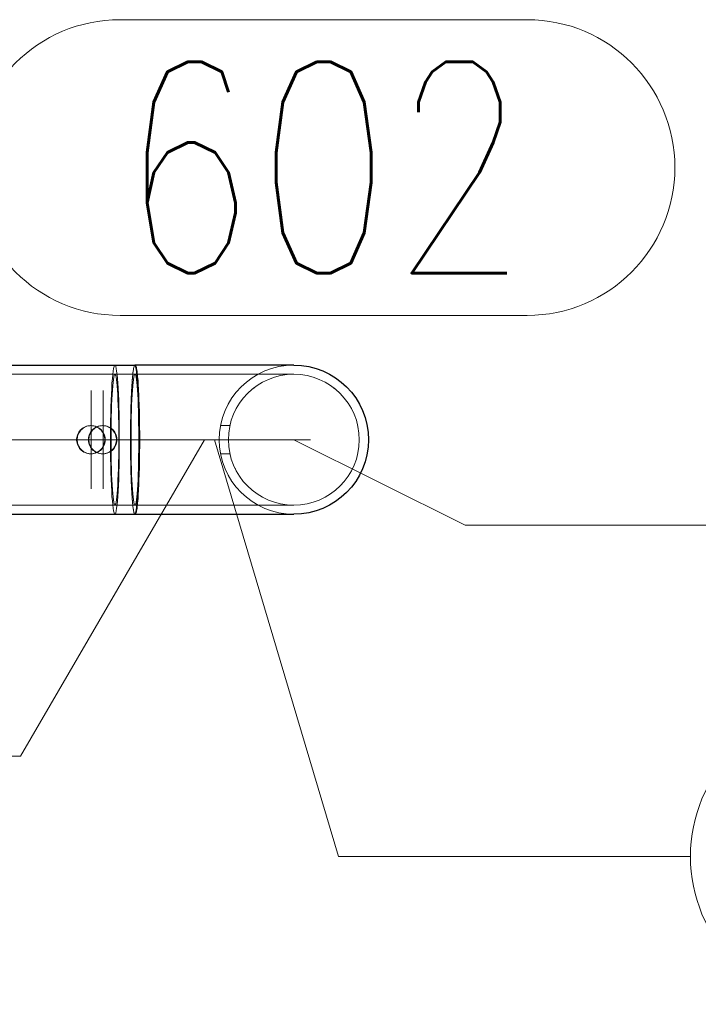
# Model space of a CAD drawing. Header units: millimetres. Extents: x -845 to -83, y 8759 to 9255.
# Tile 88 of 197: x -485 to -475, y 8993 to 9007. Entities that reach past the tile are written whole.
import ezdxf

# ---------------------------------------------------------------- set-up
doc = ezdxf.new("R2010")
doc.units = ezdxf.units.MM
doc.header["$LTSCALE"] = 10
doc.linetypes.add('HIDDEN', pattern=[0.375, 0.25, -0.125])
doc.linetypes.add('MITTE', pattern=[2, 1.25, -0.25, 0.25, -0.25])
for name, color, linetype, lineweight in [('PS_Hidden', 2, 'HIDDEN', 9), ('PS_Mid', 5, 'MITTE', 15), ('PS_Pos', 1, 'Continuous', 15), ('PS_Shape', 161, 'Continuous', 30), ('PS_SOLID', 7, 'Continuous', 30)]:
    doc.layers.add(name, color=color, linetype=linetype, lineweight=lineweight)
doc.styles.add('simplex', font='simplex.shx', dxfattribs={"width": 0.75})

# ---------------------------------------------------------------- blocks, each defined once
blk = doc.blocks.new('*X650')
at = {"layer": 'PS_Hidden', "color": 2, "linetype": 'HIDDEN'}
for p, q in [((-483.263, 9002.171), (-483.257, 9002.218)), ((-483.257, 9002.218), (-483.263, 9002.171)), ((-483.257, 9002.218), (-483.251, 9002.255)), ((-483.251, 9002.255), (-483.257, 9002.218)), ((-483.251, 9002.255), (-483.245, 9002.282)), ((-483.245, 9002.282), (-483.251, 9002.255)), ((-483.245, 9002.282), (-483.239, 9002.298)), ((-483.239, 9002.298), (-483.245, 9002.282)), ((-483.239, 9002.298), (-483.233, 9002.304)), ((-483.233, 9002.304), (-483.239, 9002.298)), ((-483.233, 9002.304), (-483.226, 9002.298)), ((-483.226, 9002.298), (-483.233, 9002.304)), ((-483.226, 9002.298), (-483.22, 9002.282)), ((-483.22, 9002.282), (-483.226, 9002.298)), ((-483.22, 9002.282), (-483.214, 9002.255)), ((-483.214, 9002.255), (-483.22, 9002.282)), ((-483.214, 9002.255), (-483.208, 9002.218)), ((-483.208, 9002.218), (-483.214, 9002.255)), ((-483.208, 9002.218), (-483.202, 9002.171)), ((-483.202, 9002.171), (-483.208, 9002.218)), ((-482.973, 9002.218), (-482.976, 9002.195)), ((-482.974, 9002.207), (-482.973, 9002.218)), ((-482.97, 9002.238), (-482.973, 9002.218)), ((-482.973, 9002.218), (-482.971, 9002.228)), ((-482.971, 9002.228), (-482.97, 9002.238)), ((-482.967, 9002.255), (-482.97, 9002.238)), ((-482.97, 9002.238), (-482.968, 9002.247)), ((-482.968, 9002.247), (-482.967, 9002.255)), ((-482.964, 9002.27), (-482.967, 9002.255)), ((-482.967, 9002.255), (-482.965, 9002.263)), ((-482.965, 9002.263), (-482.964, 9002.27)), ((-482.961, 9002.282), (-482.964, 9002.27)), ((-482.964, 9002.27), (-482.962, 9002.276)), ((-482.962, 9002.276), (-482.961, 9002.282)), ((-482.957, 9002.291), (-482.961, 9002.282)), ((-482.961, 9002.282), (-482.959, 9002.287)), ((-482.959, 9002.287), (-482.957, 9002.291)), ((-482.954, 9002.298), (-482.957, 9002.291)), ((-482.957, 9002.291), (-482.956, 9002.295)), ((-482.956, 9002.295), (-482.954, 9002.298)), ((-482.951, 9002.302), (-482.954, 9002.298)), ((-482.954, 9002.298), (-482.953, 9002.301)), ((-482.953, 9002.301), (-482.951, 9002.302)), ((-482.948, 9002.304), (-482.951, 9002.302)), ((-482.951, 9002.302), (-482.95, 9002.303)), ((-482.95, 9002.303), (-482.948, 9002.304)), ((-482.948, 9002.304), (-482.948, 9002.304)), ((-638.681, 9002.174), (-482.948, 9002.174)), ((-483.274, 9002.048), (-483.268, 9002.114)), ((-483.268, 9002.114), (-483.274, 9002.048)), ((-483.268, 9002.114), (-483.263, 9002.171)), ((-483.263, 9002.171), (-483.268, 9002.114)), ((-483.259, 9002.057), (-483.254, 9002.098)), ((-483.254, 9002.098), (-483.259, 9002.057)), ((-483.254, 9002.098), (-483.249, 9002.131)), ((-483.249, 9002.131), (-483.254, 9002.098)), ((-483.249, 9002.131), (-483.244, 9002.155)), ((-483.244, 9002.155), (-483.249, 9002.131)), ((-483.244, 9002.155), (-483.238, 9002.169)), ((-483.238, 9002.169), (-483.244, 9002.155)), ((-483.238, 9002.169), (-483.233, 9002.174)), ((-483.233, 9002.174), (-483.238, 9002.169)), ((-483.233, 9002.174), (-483.227, 9002.169)), ((-483.227, 9002.169), (-483.233, 9002.174)), ((-483.227, 9002.169), (-483.221, 9002.155)), ((-483.221, 9002.155), (-483.227, 9002.169)), ((-483.221, 9002.155), (-483.216, 9002.131)), ((-483.216, 9002.131), (-483.221, 9002.155)), ((-483.216, 9002.131), (-483.211, 9002.098)), ((-483.211, 9002.098), (-483.216, 9002.131)), ((-483.211, 9002.098), (-483.206, 9002.057)), ((-483.206, 9002.057), (-483.211, 9002.098)), ((-483.202, 9002.171), (-483.197, 9002.114)), ((-483.197, 9002.114), (-483.202, 9002.171)), ((-483.197, 9002.114), (-483.192, 9002.048)), ((-483.192, 9002.048), (-483.197, 9002.114)), ((-482.986, 9002.082), (-482.989, 9002.048)), ((-482.988, 9002.065), (-482.986, 9002.082)), ((-482.984, 9002.114), (-482.986, 9002.082)), ((-482.986, 9002.082), (-482.985, 9002.098)), ((-482.985, 9002.098), (-482.984, 9002.114)), ((-482.981, 9002.143), (-482.984, 9002.114)), ((-482.984, 9002.114), (-482.983, 9002.129)), ((-482.983, 9002.129), (-482.981, 9002.143)), ((-482.978, 9002.171), (-482.981, 9002.143)), ((-482.981, 9002.143), (-482.98, 9002.157)), ((-482.98, 9002.157), (-482.978, 9002.171)), ((-482.976, 9002.195), (-482.978, 9002.171)), ((-482.978, 9002.171), (-482.977, 9002.183)), ((-482.977, 9002.183), (-482.976, 9002.195)), ((-482.976, 9002.195), (-482.974, 9002.207)), ((-482.975, 9002.057), (-482.97, 9002.098)), ((-482.97, 9002.098), (-482.975, 9002.057)), ((-482.97, 9002.098), (-482.964, 9002.131)), ((-482.964, 9002.131), (-482.97, 9002.098)), ((-482.964, 9002.131), (-482.959, 9002.155)), ((-482.959, 9002.155), (-482.964, 9002.131)), ((-482.959, 9002.155), (-482.953, 9002.169)), ((-482.953, 9002.169), (-482.959, 9002.155)), ((-482.953, 9002.169), (-482.948, 9002.174)), ((-482.948, 9002.174), (-482.953, 9002.169)), ((-482.948, 9002.174), (-482.942, 9002.169)), ((-482.942, 9002.169), (-482.948, 9002.174)), ((-480.69, 9002.174), (-482.948, 9002.174)), ((-482.942, 9002.169), (-482.937, 9002.155)), ((-482.937, 9002.155), (-482.942, 9002.169)), ((-482.937, 9002.155), (-482.931, 9002.131)), ((-482.931, 9002.131), (-482.937, 9002.155)), ((-482.931, 9002.131), (-482.926, 9002.098)), ((-482.926, 9002.098), (-482.931, 9002.131)), ((-482.926, 9002.098), (-482.921, 9002.057)), ((-482.921, 9002.057), (-482.926, 9002.098)), ((-483.282, 9001.893), (-483.278, 9001.974)), ((-483.278, 9001.974), (-483.282, 9001.893)), ((-483.278, 9001.974), (-483.274, 9002.048)), ((-483.274, 9002.048), (-483.278, 9001.974)), ((-483.273, 9001.884), (-483.268, 9001.949)), ((-483.268, 9001.949), (-483.273, 9001.884)), ((-483.268, 9001.949), (-483.264, 9002.007)), ((-483.264, 9002.007), (-483.268, 9001.949)), ((-483.264, 9002.007), (-483.259, 9002.057)), ((-483.259, 9002.057), (-483.264, 9002.007)), ((-483.206, 9002.057), (-483.201, 9002.007)), ((-483.201, 9002.007), (-483.206, 9002.057)), ((-483.201, 9002.007), (-483.197, 9001.949)), ((-483.197, 9001.949), (-483.201, 9002.007)), ((-483.197, 9001.949), (-483.193, 9001.884)), ((-483.193, 9001.884), (-483.197, 9001.949)), ((-483.192, 9002.048), (-483.187, 9001.974)), ((-483.187, 9001.974), (-483.192, 9002.048)), ((-483.187, 9001.974), (-483.183, 9001.893)), ((-483.183, 9001.893), (-483.187, 9001.974)), ((-482.993, 9001.974), (-482.996, 9001.934)), ((-482.996, 9001.934), (-482.995, 9001.954)), ((-482.995, 9001.954), (-482.993, 9001.974)), ((-482.991, 9002.012), (-482.993, 9001.974)), ((-482.993, 9001.974), (-482.992, 9001.993)), ((-482.992, 9001.993), (-482.991, 9002.012)), ((-482.989, 9002.048), (-482.991, 9002.012)), ((-482.991, 9002.012), (-482.99, 9002.03)), ((-482.99, 9002.03), (-482.989, 9002.048)), ((-482.989, 9002.048), (-482.988, 9002.065)), ((-482.988, 9001.884), (-482.984, 9001.949)), ((-482.984, 9001.949), (-482.988, 9001.884)), ((-482.984, 9001.949), (-482.979, 9002.007)), ((-482.979, 9002.007), (-482.984, 9001.949)), ((-482.979, 9002.007), (-482.975, 9002.057)), ((-482.975, 9002.057), (-482.979, 9002.007)), ((-482.921, 9002.057), (-482.916, 9002.007)), ((-482.916, 9002.007), (-482.921, 9002.057)), ((-482.916, 9002.007), (-482.912, 9001.949)), ((-482.912, 9001.949), (-482.916, 9002.007)), ((-482.912, 9001.949), (-482.908, 9001.884)), ((-482.908, 9001.884), (-482.912, 9001.949)), ((-483.289, 9001.711), (-483.286, 9001.804)), ((-483.286, 9001.804), (-483.289, 9001.711)), ((-483.286, 9001.804), (-483.282, 9001.893)), ((-483.282, 9001.893), (-483.286, 9001.804)), ((-483.279, 9001.736), (-483.276, 9001.813)), ((-483.276, 9001.813), (-483.279, 9001.736)), ((-483.276, 9001.813), (-483.273, 9001.884)), ((-483.273, 9001.884), (-483.276, 9001.813)), ((-483.193, 9001.884), (-483.189, 9001.813)), ((-483.189, 9001.813), (-483.193, 9001.884)), ((-483.189, 9001.813), (-483.186, 9001.736)), ((-483.186, 9001.736), (-483.189, 9001.813)), ((-483.183, 9001.893), (-483.179, 9001.804)), ((-483.179, 9001.804), (-483.183, 9001.893)), ((-483.179, 9001.804), (-483.176, 9001.711)), ((-483.176, 9001.711), (-483.179, 9001.804)), ((-483.001, 9001.804), (-483.003, 9001.758)), ((-483.002, 9001.781), (-483.001, 9001.804)), ((-483, 9001.849), (-483.001, 9001.804)), ((-483.001, 9001.804), (-483, 9001.827)), ((-482.998, 9001.893), (-483, 9001.849)), ((-483, 9001.849), (-482.999, 9001.871)), ((-483, 9001.827), (-483, 9001.849)), ((-482.999, 9001.871), (-482.998, 9001.893)), ((-482.996, 9001.934), (-482.998, 9001.893)), ((-482.998, 9001.893), (-482.997, 9001.914)), ((-482.997, 9001.914), (-482.996, 9001.934)), ((-482.995, 9001.736), (-482.992, 9001.813)), ((-482.992, 9001.813), (-482.995, 9001.736)), ((-482.992, 9001.813), (-482.988, 9001.884)), ((-482.988, 9001.884), (-482.992, 9001.813)), ((-482.908, 9001.884), (-482.904, 9001.813)), ((-482.904, 9001.813), (-482.908, 9001.884)), ((-482.904, 9001.813), (-482.901, 9001.736)), ((-482.901, 9001.736), (-482.904, 9001.813)), ((-483.292, 9001.612), (-483.289, 9001.711)), ((-483.289, 9001.711), (-483.292, 9001.612)), ((-483.282, 9001.653), (-483.279, 9001.736)), ((-483.279, 9001.736), (-483.282, 9001.653)), ((-483.186, 9001.736), (-483.183, 9001.653)), ((-483.183, 9001.653), (-483.186, 9001.736)), ((-483.176, 9001.711), (-483.174, 9001.612)), ((-483.174, 9001.612), (-483.176, 9001.711)), ((-483.006, 9001.662), (-483.007, 9001.612)), ((-483.004, 9001.711), (-483.006, 9001.662)), ((-483.006, 9001.662), (-483.005, 9001.686)), ((-483.006, 9001.637), (-483.006, 9001.662)), ((-483.005, 9001.686), (-483.004, 9001.711)), ((-483.004, 9001.734), (-483.003, 9001.758)), ((-483.003, 9001.758), (-483.004, 9001.711)), ((-483.004, 9001.711), (-483.004, 9001.734)), ((-483.003, 9001.758), (-483.002, 9001.781)), ((-482.997, 9001.653), (-482.995, 9001.736)), ((-482.995, 9001.736), (-482.997, 9001.653)), ((-482.901, 9001.736), (-482.898, 9001.653)), ((-482.898, 9001.653), (-482.901, 9001.736)), ((-483.293, 9001.509), (-483.292, 9001.612)), ((-483.292, 9001.612), (-483.293, 9001.509)), ((-483.286, 9001.477), (-483.284, 9001.567)), ((-483.284, 9001.567), (-483.286, 9001.477)), ((-483.284, 9001.567), (-483.282, 9001.653)), ((-483.282, 9001.653), (-483.284, 9001.567)), ((-483.183, 9001.653), (-483.181, 9001.567)), ((-483.181, 9001.567), (-483.183, 9001.653)), ((-483.181, 9001.567), (-483.179, 9001.477)), ((-483.179, 9001.477), (-483.181, 9001.567)), ((-483.174, 9001.612), (-483.172, 9001.509)), ((-483.172, 9001.509), (-483.174, 9001.612)), ((-483.008, 9001.561), (-483.009, 9001.509)), ((-483.009, 9001.509), (-483.008, 9001.535)), ((-483.007, 9001.612), (-483.008, 9001.561)), ((-483.008, 9001.561), (-483.007, 9001.587)), ((-483.008, 9001.535), (-483.008, 9001.561)), ((-483.007, 9001.612), (-483.006, 9001.637)), ((-483.007, 9001.587), (-483.007, 9001.612)), ((-483.001, 9001.477), (-483, 9001.567)), ((-483, 9001.567), (-483.001, 9001.477)), ((-483, 9001.567), (-482.997, 9001.653)), ((-482.997, 9001.653), (-483, 9001.567)), ((-482.898, 9001.653), (-482.896, 9001.567)), ((-482.896, 9001.567), (-482.898, 9001.653)), ((-482.896, 9001.567), (-482.895, 9001.477)), ((-482.895, 9001.477), (-482.896, 9001.567)), ((-483.722, 9001.382), (-483.735, 9001.367)), ((-483.727, 9001.367), (-483.714, 9001.382)), ((-483.708, 9001.395), (-483.722, 9001.382)), ((-483.714, 9001.382), (-483.7, 9001.395)), ((-483.692, 9001.407), (-483.708, 9001.395)), ((-483.7, 9001.395), (-483.684, 9001.407)), ((-483.675, 9001.418), (-483.692, 9001.407)), ((-483.684, 9001.407), (-483.667, 9001.418)), ((-483.657, 9001.427), (-483.675, 9001.418)), ((-483.667, 9001.418), (-483.649, 9001.427)), ((-483.637, 9001.435), (-483.657, 9001.427)), ((-483.649, 9001.427), (-483.63, 9001.435)), ((-483.618, 9001.44), (-483.637, 9001.435)), ((-483.63, 9001.435), (-483.61, 9001.44)), ((-483.598, 9001.443), (-483.618, 9001.44)), ((-483.61, 9001.44), (-483.59, 9001.443)), ((-483.578, 9001.444), (-483.598, 9001.443)), ((-483.59, 9001.443), (-483.57, 9001.444)), ((-483.558, 9001.443), (-483.578, 9001.444)), ((-483.578, 9001.444), (-483.57, 9001.444)), ((-483.57, 9001.444), (-483.55, 9001.443)), ((-483.554, 9001.382), (-483.567, 9001.367)), ((-483.559, 9001.367), (-483.546, 9001.382)), ((-483.538, 9001.44), (-483.558, 9001.443)), ((-483.54, 9001.395), (-483.554, 9001.382)), ((-483.55, 9001.443), (-483.53, 9001.44)), ((-483.546, 9001.382), (-483.532, 9001.395)), ((-483.524, 9001.407), (-483.54, 9001.395)), ((-483.518, 9001.435), (-483.538, 9001.44)), ((-483.532, 9001.395), (-483.516, 9001.407)), ((-483.53, 9001.44), (-483.51, 9001.435)), ((-483.506, 9001.418), (-483.524, 9001.407)), ((-483.499, 9001.427), (-483.518, 9001.435)), ((-483.516, 9001.407), (-483.499, 9001.418)), ((-483.51, 9001.435), (-483.491, 9001.427)), ((-483.488, 9001.427), (-483.506, 9001.418)), ((-483.48, 9001.418), (-483.499, 9001.427)), ((-483.499, 9001.418), (-483.48, 9001.427)), ((-483.491, 9001.427), (-483.473, 9001.418)), ((-483.469, 9001.435), (-483.488, 9001.427)), ((-483.48, 9001.427), (-483.461, 9001.435)), ((-483.463, 9001.407), (-483.48, 9001.418)), ((-483.473, 9001.418), (-483.455, 9001.407)), ((-483.449, 9001.44), (-483.469, 9001.435)), ((-483.447, 9001.395), (-483.463, 9001.407)), ((-483.461, 9001.435), (-483.441, 9001.44)), ((-483.455, 9001.407), (-483.439, 9001.395)), ((-483.429, 9001.443), (-483.449, 9001.44)), ((-483.433, 9001.382), (-483.447, 9001.395)), ((-483.441, 9001.44), (-483.421, 9001.443)), ((-483.439, 9001.395), (-483.425, 9001.382)), ((-483.42, 9001.367), (-483.433, 9001.382)), ((-483.409, 9001.444), (-483.429, 9001.443)), ((-483.425, 9001.382), (-483.412, 9001.367)), ((-483.421, 9001.443), (-483.401, 9001.444)), ((-483.389, 9001.443), (-483.409, 9001.444)), ((-483.409, 9001.444), (-483.401, 9001.444)), ((-483.401, 9001.444), (-483.381, 9001.443)), ((-483.369, 9001.44), (-483.389, 9001.443)), ((-483.381, 9001.443), (-483.361, 9001.44)), ((-483.35, 9001.435), (-483.369, 9001.44)), ((-483.361, 9001.44), (-483.342, 9001.435)), ((-483.33, 9001.427), (-483.35, 9001.435)), ((-483.342, 9001.435), (-483.322, 9001.427)), ((-483.312, 9001.418), (-483.33, 9001.427)), ((-483.322, 9001.427), (-483.304, 9001.418)), ((-483.295, 9001.407), (-483.312, 9001.418)), ((-483.304, 9001.418), (-483.287, 9001.407)), ((-483.295, 9001.404), (-483.293, 9001.509)), ((-483.293, 9001.509), (-483.295, 9001.404)), ((-483.279, 9001.395), (-483.295, 9001.407)), ((-483.295, 9001.297), (-483.295, 9001.404)), ((-483.295, 9001.404), (-483.295, 9001.297)), ((-483.288, 9001.291), (-483.287, 9001.385)), ((-483.287, 9001.385), (-483.288, 9001.291)), ((-483.287, 9001.385), (-483.286, 9001.477)), ((-483.286, 9001.477), (-483.287, 9001.385)), ((-483.287, 9001.407), (-483.271, 9001.395)), ((-483.265, 9001.382), (-483.279, 9001.395)), ((-483.271, 9001.395), (-483.257, 9001.382)), ((-483.252, 9001.367), (-483.265, 9001.382)), ((-483.257, 9001.382), (-483.244, 9001.367)), ((-483.179, 9001.477), (-483.178, 9001.385)), ((-483.178, 9001.385), (-483.179, 9001.477)), ((-483.178, 9001.385), (-483.177, 9001.291)), ((-483.177, 9001.291), (-483.178, 9001.385)), ((-483.172, 9001.509), (-483.17, 9001.404)), ((-483.17, 9001.404), (-483.172, 9001.509)), ((-483.17, 9001.404), (-483.17, 9001.297)), ((-483.17, 9001.297), (-483.17, 9001.404)), ((-483.01, 9001.431), (-483.009, 9001.457)), ((-483.009, 9001.457), (-483.01, 9001.404)), ((-483.01, 9001.404), (-483.01, 9001.431)), ((-483.01, 9001.378), (-483.01, 9001.404)), ((-483.01, 9001.404), (-483.01, 9001.351)), ((-483.01, 9001.351), (-483.01, 9001.378)), ((-483.009, 9001.483), (-483.009, 9001.509)), ((-483.009, 9001.509), (-483.009, 9001.457)), ((-483.009, 9001.457), (-483.009, 9001.483)), ((-483.003, 9001.291), (-483.002, 9001.385)), ((-483.002, 9001.385), (-483.003, 9001.291)), ((-483.002, 9001.385), (-483.001, 9001.477)), ((-483.001, 9001.477), (-483.002, 9001.385)), ((-482.895, 9001.477), (-482.893, 9001.385)), ((-482.893, 9001.385), (-482.895, 9001.477)), ((-482.893, 9001.385), (-482.893, 9001.291)), ((-482.893, 9001.291), (-482.893, 9001.385)), ((-481.731, 9001.444), (-481.598, 9001.444)), ((-483.774, 9001.273), (-483.776, 9001.254)), ((-483.776, 9001.254), (-483.776, 9001.234)), ((-483.77, 9001.293), (-483.774, 9001.273)), ((-483.764, 9001.313), (-483.77, 9001.293)), ((-483.768, 9001.254), (-483.766, 9001.273)), ((-483.768, 9001.234), (-483.768, 9001.254)), ((-483.766, 9001.273), (-483.762, 9001.293)), ((-483.756, 9001.332), (-483.764, 9001.313)), ((-483.762, 9001.293), (-483.756, 9001.313)), ((-483.746, 9001.35), (-483.756, 9001.332)), ((-483.756, 9001.313), (-483.748, 9001.332)), ((-483.748, 9001.332), (-483.738, 9001.35)), ((-483.735, 9001.367), (-483.746, 9001.35)), ((-483.738, 9001.35), (-483.727, 9001.367)), ((-483.607, 9001.273), (-483.609, 9001.254)), ((-483.609, 9001.254), (-483.609, 9001.234)), ((-483.603, 9001.293), (-483.607, 9001.273)), ((-483.597, 9001.313), (-483.603, 9001.293)), ((-483.602, 9001.254), (-483.6, 9001.273)), ((-483.602, 9001.234), (-483.602, 9001.254)), ((-483.6, 9001.273), (-483.596, 9001.293)), ((-483.589, 9001.332), (-483.597, 9001.313)), ((-483.596, 9001.293), (-483.589, 9001.313)), ((-483.579, 9001.35), (-483.589, 9001.332)), ((-483.589, 9001.313), (-483.581, 9001.332)), ((-483.581, 9001.332), (-483.571, 9001.35)), ((-483.567, 9001.367), (-483.579, 9001.35)), ((-483.571, 9001.35), (-483.559, 9001.367)), ((-483.408, 9001.35), (-483.42, 9001.367)), ((-483.412, 9001.367), (-483.4, 9001.35)), ((-483.398, 9001.332), (-483.408, 9001.35)), ((-483.4, 9001.35), (-483.39, 9001.332)), ((-483.39, 9001.313), (-483.398, 9001.332)), ((-483.39, 9001.332), (-483.382, 9001.313)), ((-483.383, 9001.293), (-483.39, 9001.313)), ((-483.379, 9001.273), (-483.383, 9001.293)), ((-483.382, 9001.313), (-483.376, 9001.293)), ((-483.377, 9001.254), (-483.379, 9001.273)), ((-483.377, 9001.234), (-483.377, 9001.254)), ((-483.376, 9001.293), (-483.372, 9001.273)), ((-483.372, 9001.273), (-483.37, 9001.254)), ((-483.37, 9001.254), (-483.37, 9001.234)), ((-483.295, 9001.19), (-483.295, 9001.297)), ((-483.295, 9001.297), (-483.295, 9001.19)), ((-483.288, 9001.197), (-483.288, 9001.291)), ((-483.288, 9001.291), (-483.288, 9001.197)), ((-483.241, 9001.35), (-483.252, 9001.367)), ((-483.244, 9001.367), (-483.233, 9001.35)), ((-483.231, 9001.332), (-483.241, 9001.35)), ((-483.233, 9001.35), (-483.223, 9001.332)), ((-483.223, 9001.313), (-483.231, 9001.332)), ((-483.223, 9001.332), (-483.215, 9001.313)), ((-483.217, 9001.293), (-483.223, 9001.313)), ((-483.213, 9001.273), (-483.217, 9001.293)), ((-483.215, 9001.313), (-483.209, 9001.293)), ((-483.211, 9001.254), (-483.213, 9001.273)), ((-483.211, 9001.234), (-483.211, 9001.254)), ((-483.209, 9001.293), (-483.205, 9001.273)), ((-483.205, 9001.273), (-483.203, 9001.254)), ((-483.203, 9001.254), (-483.203, 9001.234)), ((-483.177, 9001.291), (-483.177, 9001.197)), ((-483.177, 9001.197), (-483.177, 9001.291)), ((-483.17, 9001.297), (-483.17, 9001.19)), ((-483.17, 9001.19), (-483.17, 9001.297)), ((-483.011, 9001.324), (-483.01, 9001.351)), ((-483.01, 9001.351), (-483.011, 9001.297)), ((-483.011, 9001.297), (-483.011, 9001.324)), ((-483.011, 9001.271), (-483.011, 9001.297)), ((-483.011, 9001.297), (-483.011, 9001.244)), ((-483.011, 9001.244), (-483.011, 9001.271)), ((-483.011, 9001.217), (-483.011, 9001.244)), ((-483.011, 9001.244), (-483.011, 9001.244)), ((-483.011, 9001.244), (-483.011, 9001.19)), ((-483.003, 9001.197), (-483.003, 9001.291)), ((-483.003, 9001.291), (-483.003, 9001.197)), ((-482.893, 9001.291), (-482.893, 9001.197)), ((-482.893, 9001.197), (-482.893, 9001.291)), ((-483.776, 9001.234), (-483.774, 9001.214)), ((-483.774, 9001.214), (-483.77, 9001.194)), ((-483.77, 9001.194), (-483.764, 9001.174)), ((-483.766, 9001.214), (-483.768, 9001.234)), ((-483.762, 9001.194), (-483.766, 9001.214)), ((-483.764, 9001.174), (-483.756, 9001.155)), ((-483.756, 9001.174), (-483.762, 9001.194)), ((-483.748, 9001.155), (-483.756, 9001.174)), ((-483.756, 9001.155), (-483.746, 9001.137)), ((-483.738, 9001.137), (-483.748, 9001.155)), ((-483.746, 9001.137), (-483.735, 9001.121)), ((-483.727, 9001.121), (-483.738, 9001.137)), ((-483.735, 9001.121), (-483.722, 9001.106)), ((-483.714, 9001.106), (-483.727, 9001.121)), ((-483.722, 9001.106), (-483.708, 9001.092)), ((-483.7, 9001.092), (-483.714, 9001.106)), ((-483.609, 9001.234), (-483.607, 9001.214)), ((-483.607, 9001.214), (-483.603, 9001.194)), ((-483.603, 9001.194), (-483.597, 9001.174)), ((-483.6, 9001.214), (-483.602, 9001.234)), ((-483.596, 9001.194), (-483.6, 9001.214)), ((-483.597, 9001.174), (-483.589, 9001.155)), ((-483.589, 9001.174), (-483.596, 9001.194)), ((-483.581, 9001.155), (-483.589, 9001.174)), ((-483.589, 9001.155), (-483.579, 9001.137)), ((-483.571, 9001.137), (-483.581, 9001.155)), ((-483.579, 9001.137), (-483.567, 9001.121)), ((-483.559, 9001.121), (-483.571, 9001.137)), ((-483.567, 9001.121), (-483.554, 9001.106)), ((-483.546, 9001.106), (-483.559, 9001.121)), ((-483.554, 9001.106), (-483.54, 9001.092)), ((-483.532, 9001.092), (-483.546, 9001.106)), ((-483.447, 9001.092), (-483.433, 9001.106)), ((-483.425, 9001.106), (-483.439, 9001.092)), ((-483.433, 9001.106), (-483.42, 9001.121)), ((-483.412, 9001.121), (-483.425, 9001.106)), ((-483.42, 9001.121), (-483.408, 9001.137)), ((-483.4, 9001.137), (-483.412, 9001.121)), ((-483.408, 9001.137), (-483.398, 9001.155)), ((-483.39, 9001.155), (-483.4, 9001.137)), ((-483.398, 9001.155), (-483.39, 9001.174)), ((-483.39, 9001.174), (-483.383, 9001.194)), ((-483.382, 9001.174), (-483.39, 9001.155)), ((-483.383, 9001.194), (-483.379, 9001.214)), ((-483.376, 9001.194), (-483.382, 9001.174)), ((-483.379, 9001.214), (-483.377, 9001.234)), ((-483.372, 9001.214), (-483.376, 9001.194)), ((-483.37, 9001.234), (-483.372, 9001.214)), ((-483.295, 9001.083), (-483.295, 9001.19)), ((-483.295, 9001.19), (-483.295, 9001.083)), ((-483.287, 9001.103), (-483.288, 9001.197)), ((-483.288, 9001.197), (-483.287, 9001.103)), ((-483.286, 9001.011), (-483.287, 9001.103)), ((-483.287, 9001.103), (-483.286, 9001.011)), ((-483.279, 9001.092), (-483.265, 9001.106)), ((-483.257, 9001.106), (-483.271, 9001.092)), ((-483.265, 9001.106), (-483.252, 9001.121)), ((-483.244, 9001.121), (-483.257, 9001.106)), ((-483.252, 9001.121), (-483.241, 9001.137)), ((-483.233, 9001.137), (-483.244, 9001.121)), ((-483.241, 9001.137), (-483.231, 9001.155)), ((-483.223, 9001.155), (-483.233, 9001.137)), ((-483.231, 9001.155), (-483.223, 9001.174)), ((-483.223, 9001.174), (-483.217, 9001.194)), ((-483.215, 9001.174), (-483.223, 9001.155)), ((-483.217, 9001.194), (-483.213, 9001.214)), ((-483.209, 9001.194), (-483.215, 9001.174)), ((-483.213, 9001.214), (-483.211, 9001.234)), ((-483.205, 9001.214), (-483.209, 9001.194)), ((-483.203, 9001.234), (-483.205, 9001.214)), ((-483.178, 9001.103), (-483.179, 9001.011)), ((-483.179, 9001.011), (-483.178, 9001.103)), ((-483.177, 9001.197), (-483.178, 9001.103)), ((-483.178, 9001.103), (-483.177, 9001.197)), ((-483.17, 9001.19), (-483.17, 9001.083)), ((-483.17, 9001.083), (-483.17, 9001.19)), ((-483.011, 9001.19), (-483.011, 9001.217)), ((-483.011, 9001.163), (-483.011, 9001.19)), ((-483.011, 9001.19), (-483.01, 9001.136)), ((-483.01, 9001.136), (-483.011, 9001.163)), ((-483.01, 9001.11), (-483.01, 9001.136)), ((-483.01, 9001.136), (-483.01, 9001.083)), ((-483.01, 9001.083), (-483.01, 9001.11)), ((-483.002, 9001.103), (-483.003, 9001.197)), ((-483.003, 9001.197), (-483.002, 9001.103)), ((-483.001, 9001.011), (-483.002, 9001.103)), ((-483.002, 9001.103), (-483.001, 9001.011)), ((-482.893, 9001.103), (-482.895, 9001.011)), ((-482.895, 9001.011), (-482.893, 9001.103)), ((-482.893, 9001.197), (-482.893, 9001.103)), ((-482.893, 9001.103), (-482.893, 9001.197)), ((-483.708, 9001.092), (-483.692, 9001.08)), ((-483.684, 9001.08), (-483.7, 9001.092)), ((-483.692, 9001.08), (-483.675, 9001.069)), ((-483.667, 9001.069), (-483.684, 9001.08)), ((-483.675, 9001.069), (-483.657, 9001.06)), ((-483.649, 9001.06), (-483.667, 9001.069)), ((-483.657, 9001.06), (-483.637, 9001.053)), ((-483.63, 9001.053), (-483.649, 9001.06)), ((-483.637, 9001.053), (-483.618, 9001.048)), ((-483.61, 9001.048), (-483.63, 9001.053)), ((-483.618, 9001.048), (-483.598, 9001.045)), ((-483.59, 9001.045), (-483.61, 9001.048)), ((-483.598, 9001.045), (-483.578, 9001.044)), ((-483.57, 9001.044), (-483.59, 9001.045)), ((-483.578, 9001.044), (-483.558, 9001.045)), ((-483.578, 9001.044), (-483.578, 9001.044)), ((-483.578, 9001.044), (-483.57, 9001.044)), ((-483.55, 9001.045), (-483.57, 9001.044)), ((-483.558, 9001.045), (-483.538, 9001.048)), ((-483.53, 9001.048), (-483.55, 9001.045)), ((-483.54, 9001.092), (-483.524, 9001.08)), ((-483.538, 9001.048), (-483.518, 9001.053)), ((-483.516, 9001.08), (-483.532, 9001.092)), ((-483.51, 9001.053), (-483.53, 9001.048)), ((-483.524, 9001.08), (-483.506, 9001.069)), ((-483.518, 9001.053), (-483.499, 9001.06)), ((-483.499, 9001.069), (-483.516, 9001.08)), ((-483.491, 9001.06), (-483.51, 9001.053)), ((-483.506, 9001.069), (-483.488, 9001.06)), ((-483.499, 9001.06), (-483.48, 9001.069)), ((-483.48, 9001.06), (-483.499, 9001.069)), ((-483.473, 9001.069), (-483.491, 9001.06)), ((-483.488, 9001.06), (-483.469, 9001.053)), ((-483.48, 9001.069), (-483.463, 9001.08)), ((-483.461, 9001.053), (-483.48, 9001.06)), ((-483.455, 9001.08), (-483.473, 9001.069)), ((-483.469, 9001.053), (-483.449, 9001.048)), ((-483.463, 9001.08), (-483.447, 9001.092)), ((-483.441, 9001.048), (-483.461, 9001.053)), ((-483.439, 9001.092), (-483.455, 9001.08)), ((-483.449, 9001.048), (-483.429, 9001.045)), ((-483.421, 9001.045), (-483.441, 9001.048)), ((-483.429, 9001.045), (-483.409, 9001.044)), ((-483.401, 9001.044), (-483.421, 9001.045)), ((-483.409, 9001.044), (-483.389, 9001.045)), ((-483.409, 9001.044), (-483.401, 9001.044)), ((-483.381, 9001.045), (-483.401, 9001.044)), ((-483.401, 9001.044), (-483.401, 9001.044)), ((-483.389, 9001.045), (-483.369, 9001.048)), ((-483.361, 9001.048), (-483.381, 9001.045)), ((-483.369, 9001.048), (-483.35, 9001.053)), ((-483.342, 9001.053), (-483.361, 9001.048)), ((-483.35, 9001.053), (-483.33, 9001.06)), ((-483.322, 9001.06), (-483.342, 9001.053)), ((-483.33, 9001.06), (-483.312, 9001.069)), ((-483.304, 9001.069), (-483.322, 9001.06)), ((-483.312, 9001.069), (-483.295, 9001.08)), ((-483.287, 9001.08), (-483.304, 9001.069)), ((-483.295, 9001.08), (-483.279, 9001.092)), ((-483.293, 9000.978), (-483.295, 9001.083)), ((-483.295, 9001.083), (-483.293, 9000.978)), ((-483.292, 9000.876), (-483.293, 9000.978)), ((-483.293, 9000.978), (-483.292, 9000.876)), ((-483.271, 9001.092), (-483.287, 9001.08)), ((-483.284, 9000.921), (-483.286, 9001.011)), ((-483.286, 9001.011), (-483.284, 9000.921)), ((-483.179, 9001.011), (-483.181, 9000.921)), ((-483.181, 9000.921), (-483.179, 9001.011)), ((-483.172, 9000.978), (-483.174, 9000.876)), ((-483.174, 9000.876), (-483.172, 9000.978)), ((-483.17, 9001.083), (-483.172, 9000.978)), ((-483.172, 9000.978), (-483.17, 9001.083)), ((-483.01, 9001.057), (-483.01, 9001.083)), ((-483.01, 9001.083), (-483.009, 9001.03)), ((-483.009, 9001.03), (-483.01, 9001.057)), ((-483.009, 9001.004), (-483.009, 9001.03)), ((-483.009, 9001.03), (-483.009, 9000.978)), ((-483.009, 9000.978), (-483.009, 9001.004)), ((-483.008, 9000.952), (-483.009, 9000.978)), ((-483.009, 9000.978), (-483.008, 9000.926)), ((-483, 9000.921), (-483.001, 9001.011)), ((-483.001, 9001.011), (-483, 9000.921)), ((-482.895, 9001.011), (-482.896, 9000.921)), ((-482.896, 9000.921), (-482.895, 9001.011)), ((-481.731, 9001.044), (-481.598, 9001.044)), ((-483.289, 9000.777), (-483.292, 9000.876)), ((-483.292, 9000.876), (-483.289, 9000.777)), ((-483.282, 9000.834), (-483.284, 9000.921)), ((-483.284, 9000.921), (-483.282, 9000.834)), ((-483.279, 9000.752), (-483.282, 9000.834)), ((-483.282, 9000.834), (-483.279, 9000.752)), ((-483.183, 9000.834), (-483.186, 9000.752)), ((-483.186, 9000.752), (-483.183, 9000.834)), ((-483.181, 9000.921), (-483.183, 9000.834)), ((-483.183, 9000.834), (-483.181, 9000.921)), ((-483.174, 9000.876), (-483.176, 9000.777)), ((-483.176, 9000.777), (-483.174, 9000.876)), ((-483.008, 9000.926), (-483.008, 9000.952)), ((-483.007, 9000.901), (-483.008, 9000.926)), ((-483.008, 9000.926), (-483.007, 9000.876)), ((-483.007, 9000.876), (-483.007, 9000.901)), ((-483.006, 9000.851), (-483.007, 9000.876)), ((-483.007, 9000.876), (-483.006, 9000.826)), ((-483.006, 9000.826), (-483.006, 9000.851)), ((-483.005, 9000.801), (-483.006, 9000.826)), ((-483.006, 9000.826), (-483.004, 9000.777)), ((-482.997, 9000.834), (-483, 9000.921)), ((-483, 9000.921), (-482.997, 9000.834)), ((-482.995, 9000.752), (-482.997, 9000.834)), ((-482.997, 9000.834), (-482.995, 9000.752)), ((-482.898, 9000.834), (-482.901, 9000.752)), ((-482.901, 9000.752), (-482.898, 9000.834)), ((-482.896, 9000.921), (-482.898, 9000.834)), ((-482.898, 9000.834), (-482.896, 9000.921)), ((-483.286, 9000.683), (-483.289, 9000.777)), ((-483.289, 9000.777), (-483.286, 9000.683)), ((-483.282, 9000.595), (-483.286, 9000.683)), ((-483.286, 9000.683), (-483.282, 9000.595)), ((-483.276, 9000.674), (-483.279, 9000.752)), ((-483.279, 9000.752), (-483.276, 9000.674)), ((-483.186, 9000.752), (-483.189, 9000.674)), ((-483.189, 9000.674), (-483.186, 9000.752)), ((-483.179, 9000.683), (-483.183, 9000.595)), ((-483.183, 9000.595), (-483.179, 9000.683)), ((-483.176, 9000.777), (-483.179, 9000.683)), ((-483.179, 9000.683), (-483.176, 9000.777)), ((-483.004, 9000.777), (-483.005, 9000.801)), ((-483.004, 9000.753), (-483.004, 9000.777)), ((-483.004, 9000.777), (-483.003, 9000.729)), ((-483.003, 9000.729), (-483.004, 9000.753)), ((-483.002, 9000.706), (-483.003, 9000.729)), ((-483.003, 9000.729), (-483.001, 9000.683)), ((-483.001, 9000.683), (-483.002, 9000.706)), ((-483, 9000.66), (-483.001, 9000.683)), ((-483.001, 9000.683), (-483, 9000.638)), ((-482.992, 9000.674), (-482.995, 9000.752)), ((-482.995, 9000.752), (-482.992, 9000.674)), ((-482.901, 9000.752), (-482.904, 9000.674)), ((-482.904, 9000.674), (-482.901, 9000.752)), ((-483.278, 9000.513), (-483.282, 9000.595)), ((-483.282, 9000.595), (-483.278, 9000.513)), ((-483.273, 9000.603), (-483.276, 9000.674)), ((-483.276, 9000.674), (-483.273, 9000.603)), ((-483.268, 9000.538), (-483.273, 9000.603)), ((-483.273, 9000.603), (-483.268, 9000.538)), ((-483.264, 9000.48), (-483.268, 9000.538)), ((-483.268, 9000.538), (-483.264, 9000.48)), ((-483.197, 9000.538), (-483.201, 9000.48)), ((-483.201, 9000.48), (-483.197, 9000.538)), ((-483.193, 9000.603), (-483.197, 9000.538)), ((-483.197, 9000.538), (-483.193, 9000.603)), ((-483.189, 9000.674), (-483.193, 9000.603)), ((-483.193, 9000.603), (-483.189, 9000.674)), ((-483.183, 9000.595), (-483.187, 9000.513)), ((-483.187, 9000.513), (-483.183, 9000.595)), ((-483, 9000.638), (-483, 9000.66)), ((-482.999, 9000.616), (-483, 9000.638)), ((-483, 9000.638), (-482.998, 9000.595)), ((-482.998, 9000.595), (-482.999, 9000.616)), ((-482.997, 9000.574), (-482.998, 9000.595)), ((-482.998, 9000.595), (-482.996, 9000.553)), ((-482.996, 9000.553), (-482.997, 9000.574)), ((-482.995, 9000.533), (-482.996, 9000.553)), ((-482.996, 9000.553), (-482.993, 9000.513)), ((-482.988, 9000.603), (-482.992, 9000.674)), ((-482.992, 9000.674), (-482.988, 9000.603)), ((-482.984, 9000.538), (-482.988, 9000.603)), ((-482.988, 9000.603), (-482.984, 9000.538)), ((-482.979, 9000.48), (-482.984, 9000.538)), ((-482.984, 9000.538), (-482.979, 9000.48)), ((-482.912, 9000.538), (-482.916, 9000.48)), ((-482.916, 9000.48), (-482.912, 9000.538)), ((-482.908, 9000.603), (-482.912, 9000.538)), ((-482.912, 9000.538), (-482.908, 9000.603)), ((-482.904, 9000.674), (-482.908, 9000.603)), ((-482.908, 9000.603), (-482.904, 9000.674)), ((-483.274, 9000.439), (-483.278, 9000.513)), ((-483.278, 9000.513), (-483.274, 9000.439)), ((-483.268, 9000.374), (-483.274, 9000.439)), ((-483.274, 9000.439), (-483.268, 9000.374)), ((-483.259, 9000.431), (-483.264, 9000.48)), ((-483.264, 9000.48), (-483.259, 9000.431)), ((-483.254, 9000.389), (-483.259, 9000.431)), ((-483.259, 9000.431), (-483.254, 9000.389)), ((-483.206, 9000.431), (-483.211, 9000.389)), ((-483.211, 9000.389), (-483.206, 9000.431)), ((-483.201, 9000.48), (-483.206, 9000.431)), ((-483.206, 9000.431), (-483.201, 9000.48)), ((-483.192, 9000.439), (-483.197, 9000.374)), ((-483.197, 9000.374), (-483.192, 9000.439)), ((-483.187, 9000.513), (-483.192, 9000.439)), ((-483.192, 9000.439), (-483.187, 9000.513)), ((-482.993, 9000.513), (-482.995, 9000.533)), ((-482.992, 9000.494), (-482.993, 9000.513)), ((-482.993, 9000.513), (-482.991, 9000.475)), ((-482.991, 9000.475), (-482.992, 9000.494)), ((-482.99, 9000.457), (-482.991, 9000.475)), ((-482.991, 9000.475), (-482.989, 9000.439)), ((-482.989, 9000.439), (-482.99, 9000.457)), ((-482.988, 9000.422), (-482.989, 9000.439)), ((-482.989, 9000.439), (-482.986, 9000.405)), ((-482.986, 9000.405), (-482.988, 9000.422)), ((-482.985, 9000.389), (-482.986, 9000.405)), ((-482.986, 9000.405), (-482.984, 9000.374)), ((-482.975, 9000.431), (-482.979, 9000.48)), ((-482.979, 9000.48), (-482.975, 9000.431)), ((-482.97, 9000.389), (-482.975, 9000.431)), ((-482.975, 9000.431), (-482.97, 9000.389)), ((-482.921, 9000.431), (-482.926, 9000.389)), ((-482.926, 9000.389), (-482.921, 9000.431)), ((-482.916, 9000.48), (-482.921, 9000.431)), ((-482.921, 9000.431), (-482.916, 9000.48)), ((-638.681, 9000.314), (-482.948, 9000.314)), ((-483.263, 9000.317), (-483.268, 9000.374)), ((-483.268, 9000.374), (-483.263, 9000.317)), ((-483.257, 9000.27), (-483.263, 9000.317)), ((-483.263, 9000.317), (-483.257, 9000.27)), ((-483.251, 9000.232), (-483.257, 9000.27)), ((-483.257, 9000.27), (-483.251, 9000.232)), ((-483.249, 9000.356), (-483.254, 9000.389)), ((-483.254, 9000.389), (-483.249, 9000.356)), ((-483.244, 9000.333), (-483.249, 9000.356)), ((-483.249, 9000.356), (-483.244, 9000.333)), ((-483.238, 9000.318), (-483.244, 9000.333)), ((-483.244, 9000.333), (-483.238, 9000.318)), ((-483.233, 9000.314), (-483.238, 9000.318)), ((-483.238, 9000.318), (-483.233, 9000.314)), ((-483.227, 9000.318), (-483.233, 9000.314)), ((-483.233, 9000.314), (-483.227, 9000.318)), ((-483.221, 9000.333), (-483.227, 9000.318)), ((-483.227, 9000.318), (-483.221, 9000.333)), ((-483.216, 9000.356), (-483.221, 9000.333)), ((-483.221, 9000.333), (-483.216, 9000.356)), ((-483.211, 9000.389), (-483.216, 9000.356)), ((-483.216, 9000.356), (-483.211, 9000.389)), ((-483.208, 9000.27), (-483.214, 9000.232)), ((-483.214, 9000.232), (-483.208, 9000.27)), ((-483.202, 9000.317), (-483.208, 9000.27)), ((-483.208, 9000.27), (-483.202, 9000.317)), ((-483.197, 9000.374), (-483.202, 9000.317)), ((-483.202, 9000.317), (-483.197, 9000.374)), ((-482.984, 9000.374), (-482.985, 9000.389)), ((-482.983, 9000.359), (-482.984, 9000.374)), ((-482.984, 9000.374), (-482.981, 9000.344)), ((-482.981, 9000.344), (-482.983, 9000.359)), ((-482.98, 9000.33), (-482.981, 9000.344)), ((-482.981, 9000.344), (-482.978, 9000.317)), ((-482.978, 9000.317), (-482.98, 9000.33)), ((-482.977, 9000.304), (-482.978, 9000.317)), ((-482.978, 9000.317), (-482.976, 9000.292)), ((-482.976, 9000.292), (-482.977, 9000.304)), ((-482.974, 9000.281), (-482.976, 9000.292)), ((-482.976, 9000.292), (-482.973, 9000.27)), ((-482.973, 9000.27), (-482.974, 9000.281)), ((-482.971, 9000.259), (-482.973, 9000.27)), ((-482.973, 9000.27), (-482.97, 9000.25)), ((-482.97, 9000.25), (-482.971, 9000.259)), ((-482.964, 9000.356), (-482.97, 9000.389)), ((-482.97, 9000.389), (-482.964, 9000.356)), ((-482.959, 9000.333), (-482.964, 9000.356)), ((-482.964, 9000.356), (-482.959, 9000.333)), ((-482.953, 9000.318), (-482.959, 9000.333)), ((-482.959, 9000.333), (-482.953, 9000.318)), ((-482.948, 9000.314), (-482.953, 9000.318)), ((-482.953, 9000.318), (-482.948, 9000.314)), ((-482.942, 9000.318), (-482.948, 9000.314)), ((-482.948, 9000.314), (-482.942, 9000.318)), ((-482.948, 9000.314), (-480.69, 9000.314)), ((-482.937, 9000.333), (-482.942, 9000.318)), ((-482.942, 9000.318), (-482.937, 9000.333)), ((-482.931, 9000.356), (-482.937, 9000.333)), ((-482.937, 9000.333), (-482.931, 9000.356)), ((-482.926, 9000.389), (-482.931, 9000.356)), ((-482.931, 9000.356), (-482.926, 9000.389)), ((-483.245, 9000.205), (-483.251, 9000.232)), ((-483.251, 9000.232), (-483.245, 9000.205)), ((-483.239, 9000.189), (-483.245, 9000.205)), ((-483.245, 9000.205), (-483.239, 9000.189)), ((-483.233, 9000.184), (-483.239, 9000.189)), ((-483.239, 9000.189), (-483.233, 9000.184)), ((-483.226, 9000.189), (-483.233, 9000.184)), ((-483.233, 9000.184), (-483.226, 9000.189)), ((-483.22, 9000.205), (-483.226, 9000.189)), ((-483.226, 9000.189), (-483.22, 9000.205)), ((-483.214, 9000.232), (-483.22, 9000.205)), ((-483.22, 9000.205), (-483.214, 9000.232)), ((-482.968, 9000.241), (-482.97, 9000.25)), ((-482.97, 9000.25), (-482.967, 9000.232)), ((-482.967, 9000.232), (-482.968, 9000.241)), ((-482.965, 9000.225), (-482.967, 9000.232)), ((-482.967, 9000.232), (-482.964, 9000.218)), ((-482.964, 9000.218), (-482.965, 9000.225)), ((-482.962, 9000.211), (-482.964, 9000.218)), ((-482.964, 9000.218), (-482.961, 9000.205)), ((-482.961, 9000.205), (-482.962, 9000.211)), ((-482.959, 9000.2), (-482.961, 9000.205)), ((-482.961, 9000.205), (-482.957, 9000.196)), ((-482.957, 9000.196), (-482.959, 9000.2)), ((-482.956, 9000.192), (-482.957, 9000.196)), ((-482.957, 9000.196), (-482.954, 9000.189)), ((-482.954, 9000.189), (-482.956, 9000.192)), ((-482.953, 9000.187), (-482.954, 9000.189)), ((-482.954, 9000.189), (-482.951, 9000.185)), ((-482.951, 9000.185), (-482.953, 9000.187)), ((-482.95, 9000.184), (-482.951, 9000.185)), ((-482.951, 9000.185), (-482.948, 9000.184)), ((-482.948, 9000.184), (-482.95, 9000.184)), ((-482.948, 9000.184), (-482.948, 9000.184))]:
    blk.add_line(p, q, dxfattribs=at)
at = {"layer": 'PS_Hidden', "color": 2, "extrusion": (0, 0, -1)}
blk.add_circle((480.69, 9001.244), 0.93, dxfattribs=at)
at = {"layer": 'PS_Hidden', "color": 2}
blk.add_circle((-480.69, 9001.244), 0.93, dxfattribs=at)
at = {"layer": 'PS_Hidden', "extrusion": (0, 0, -1)}
for start, end in [(270, 90), (0, 90), (270, 0)]:
    blk.add_arc((480.69, 9001.244), 1.06, start, end, dxfattribs=at)
at = {"layer": 'PS_Mid', "color": 5, "linetype": 'MITTE'}
for p, q in [((-483.569, 9001.944), (-483.569, 9000.544)), ((-483.401, 9001.944), (-483.401, 9000.544)), ((-641.176, 9001.244), (-480.452, 9001.244)), ((-503.719, 9001.244), (-480.737, 9001.244)), ((-482.869, 9001.244), (-484.269, 9001.244)), ((-482.701, 9001.244), (-484.101, 9001.244)), ((-481.097, 9001.244), (-482.25, 9001.244)), ((-482.25, 9001.244), (-481.097, 9001.244)), ((-480.69, 9001.244), (-480.69, 9001.244))]:
    blk.add_line(p, q, dxfattribs=at)
at = {"layer": 'PS_SOLID', "color": 7, "linetype": 'Continuous'}
for p, q in [((-638.681, 9002.304), (-482.948, 9002.304)), ((-482.948, 9002.304), (-482.945, 9002.302)), ((-482.946, 9002.303), (-482.948, 9002.304)), ((-482.948, 9002.304), (-482.948, 9002.304)), ((-480.69, 9002.304), (-482.948, 9002.304)), ((-482.945, 9002.302), (-482.946, 9002.303)), ((-482.945, 9002.302), (-482.942, 9002.298)), ((-482.943, 9002.301), (-482.945, 9002.302)), ((-482.942, 9002.298), (-482.943, 9002.301)), ((-482.942, 9002.298), (-482.938, 9002.291)), ((-482.94, 9002.295), (-482.942, 9002.298)), ((-482.938, 9002.291), (-482.94, 9002.295)), ((-482.938, 9002.291), (-482.935, 9002.282)), ((-482.937, 9002.287), (-482.938, 9002.291)), ((-482.935, 9002.282), (-482.937, 9002.287)), ((-482.935, 9002.282), (-482.932, 9002.27)), ((-482.934, 9002.276), (-482.935, 9002.282)), ((-482.932, 9002.27), (-482.934, 9002.276)), ((-482.932, 9002.27), (-482.929, 9002.255)), ((-482.931, 9002.263), (-482.932, 9002.27)), ((-482.929, 9002.255), (-482.931, 9002.263)), ((-482.929, 9002.255), (-482.926, 9002.238)), ((-482.928, 9002.247), (-482.929, 9002.255)), ((-482.926, 9002.238), (-482.928, 9002.247)), ((-482.926, 9002.238), (-482.923, 9002.218)), ((-482.925, 9002.228), (-482.926, 9002.238)), ((-482.923, 9002.218), (-482.925, 9002.228)), ((-482.923, 9002.218), (-482.92, 9002.195)), ((-482.922, 9002.207), (-482.923, 9002.218)), ((-482.92, 9002.195), (-482.922, 9002.207)), ((-482.92, 9002.195), (-482.917, 9002.171)), ((-482.919, 9002.183), (-482.92, 9002.195)), ((-482.917, 9002.171), (-482.919, 9002.183)), ((-482.917, 9002.171), (-482.915, 9002.143)), ((-482.916, 9002.157), (-482.917, 9002.171)), ((-482.915, 9002.143), (-482.916, 9002.157)), ((-482.915, 9002.143), (-482.912, 9002.114)), ((-482.913, 9002.129), (-482.915, 9002.143)), ((-482.912, 9002.114), (-482.913, 9002.129)), ((-482.912, 9002.114), (-482.909, 9002.082)), ((-482.911, 9002.098), (-482.912, 9002.114)), ((-482.909, 9002.082), (-482.911, 9002.098)), ((-482.909, 9002.082), (-482.907, 9002.048)), ((-482.908, 9002.065), (-482.909, 9002.082)), ((-482.907, 9002.048), (-482.908, 9002.065)), ((-482.907, 9002.048), (-482.905, 9002.012)), ((-482.906, 9002.03), (-482.907, 9002.048)), ((-482.905, 9002.012), (-482.906, 9002.03)), ((-482.905, 9002.012), (-482.902, 9001.974)), ((-482.903, 9001.993), (-482.905, 9002.012)), ((-482.902, 9001.974), (-482.903, 9001.993)), ((-482.902, 9001.974), (-482.9, 9001.934)), ((-482.901, 9001.954), (-482.902, 9001.974)), ((-482.9, 9001.934), (-482.901, 9001.954)), ((-482.9, 9001.934), (-482.898, 9001.893)), ((-482.899, 9001.914), (-482.9, 9001.934)), ((-482.898, 9001.893), (-482.899, 9001.914)), ((-482.898, 9001.893), (-482.896, 9001.849)), ((-482.897, 9001.871), (-482.898, 9001.893)), ((-482.896, 9001.849), (-482.897, 9001.871)), ((-482.896, 9001.849), (-482.895, 9001.804)), ((-482.895, 9001.827), (-482.896, 9001.849)), ((-482.895, 9001.804), (-482.895, 9001.827)), ((-482.895, 9001.804), (-482.893, 9001.758)), ((-482.894, 9001.781), (-482.895, 9001.804)), ((-482.893, 9001.758), (-482.894, 9001.781)), ((-482.893, 9001.758), (-482.891, 9001.711)), ((-482.892, 9001.734), (-482.893, 9001.758)), ((-482.891, 9001.711), (-482.892, 9001.734)), ((-482.891, 9001.711), (-482.89, 9001.662)), ((-482.891, 9001.686), (-482.891, 9001.711)), ((-482.89, 9001.662), (-482.891, 9001.686)), ((-482.89, 9001.662), (-482.889, 9001.612)), ((-482.89, 9001.637), (-482.89, 9001.662)), ((-482.889, 9001.612), (-482.89, 9001.637)), ((-482.889, 9001.612), (-482.888, 9001.561)), ((-482.888, 9001.587), (-482.889, 9001.612)), ((-482.888, 9001.561), (-482.888, 9001.587)), ((-482.888, 9001.561), (-482.887, 9001.509)), ((-482.887, 9001.535), (-482.888, 9001.561)), ((-482.887, 9001.509), (-482.887, 9001.535)), ((-482.887, 9001.509), (-482.886, 9001.457)), ((-482.887, 9001.483), (-482.887, 9001.509)), ((-482.886, 9001.457), (-482.887, 9001.483)), ((-482.886, 9001.457), (-482.886, 9001.404)), ((-482.886, 9001.431), (-482.886, 9001.457)), ((-482.886, 9001.404), (-482.886, 9001.431)), ((-482.886, 9001.404), (-482.885, 9001.351)), ((-482.886, 9001.378), (-482.886, 9001.404)), ((-482.885, 9001.351), (-482.886, 9001.378)), ((-482.885, 9001.351), (-482.885, 9001.297)), ((-482.885, 9001.324), (-482.885, 9001.351)), ((-482.885, 9001.297), (-482.885, 9001.324)), ((-482.885, 9001.297), (-482.885, 9001.244)), ((-482.885, 9001.271), (-482.885, 9001.297)), ((-482.885, 9001.244), (-482.885, 9001.271)), ((-482.885, 9001.244), (-482.885, 9001.19)), ((-482.885, 9001.217), (-482.885, 9001.244)), ((-482.885, 9001.136), (-482.886, 9001.083)), ((-482.886, 9001.11), (-482.885, 9001.136)), ((-482.886, 9001.083), (-482.886, 9001.11)), ((-482.885, 9001.19), (-482.885, 9001.217)), ((-482.885, 9001.19), (-482.885, 9001.136)), ((-482.885, 9001.163), (-482.885, 9001.19)), ((-482.885, 9001.136), (-482.885, 9001.163)), ((-482.887, 9000.978), (-482.888, 9000.926)), ((-482.886, 9001.03), (-482.887, 9000.978)), ((-482.887, 9001.004), (-482.886, 9001.03)), ((-482.887, 9000.978), (-482.887, 9001.004)), ((-482.887, 9000.952), (-482.887, 9000.978)), ((-482.886, 9001.083), (-482.886, 9001.03)), ((-482.886, 9001.057), (-482.886, 9001.083)), ((-482.886, 9001.03), (-482.886, 9001.057)), ((-482.89, 9000.826), (-482.891, 9000.777)), ((-482.891, 9000.801), (-482.89, 9000.826)), ((-482.889, 9000.876), (-482.89, 9000.826)), ((-482.89, 9000.851), (-482.889, 9000.876)), ((-482.89, 9000.826), (-482.89, 9000.851)), ((-482.888, 9000.926), (-482.889, 9000.876)), ((-482.889, 9000.876), (-482.888, 9000.901)), ((-482.888, 9000.926), (-482.887, 9000.952)), ((-482.888, 9000.901), (-482.888, 9000.926)), ((-482.895, 9000.683), (-482.896, 9000.638)), ((-482.893, 9000.729), (-482.895, 9000.683)), ((-482.895, 9000.683), (-482.894, 9000.706)), ((-482.895, 9000.66), (-482.895, 9000.683)), ((-482.894, 9000.706), (-482.893, 9000.729)), ((-482.891, 9000.777), (-482.893, 9000.729)), ((-482.893, 9000.729), (-482.892, 9000.753)), ((-482.892, 9000.753), (-482.891, 9000.777)), ((-482.891, 9000.777), (-482.891, 9000.801)), ((-482.9, 9000.553), (-482.902, 9000.513)), ((-482.901, 9000.533), (-482.9, 9000.553)), ((-482.898, 9000.595), (-482.9, 9000.553)), ((-482.9, 9000.553), (-482.899, 9000.574)), ((-482.899, 9000.574), (-482.898, 9000.595)), ((-482.896, 9000.638), (-482.898, 9000.595)), ((-482.898, 9000.595), (-482.897, 9000.616)), ((-482.897, 9000.616), (-482.896, 9000.638)), ((-482.896, 9000.638), (-482.895, 9000.66)), ((-482.909, 9000.405), (-482.912, 9000.374)), ((-482.911, 9000.389), (-482.909, 9000.405)), ((-482.907, 9000.439), (-482.909, 9000.405)), ((-482.909, 9000.405), (-482.908, 9000.422)), ((-482.908, 9000.422), (-482.907, 9000.439)), ((-482.905, 9000.475), (-482.907, 9000.439)), ((-482.907, 9000.439), (-482.906, 9000.457)), ((-482.906, 9000.457), (-482.905, 9000.475)), ((-482.902, 9000.513), (-482.905, 9000.475)), ((-482.905, 9000.475), (-482.903, 9000.494)), ((-482.903, 9000.494), (-482.902, 9000.513)), ((-482.902, 9000.513), (-482.901, 9000.533)), ((-482.923, 9000.27), (-482.926, 9000.25)), ((-482.926, 9000.25), (-482.925, 9000.259)), ((-482.925, 9000.259), (-482.923, 9000.27)), ((-482.92, 9000.292), (-482.923, 9000.27)), ((-482.923, 9000.27), (-482.922, 9000.281)), ((-482.922, 9000.281), (-482.92, 9000.292)), ((-482.917, 9000.317), (-482.92, 9000.292)), ((-482.92, 9000.292), (-482.919, 9000.304)), ((-482.919, 9000.304), (-482.917, 9000.317)), ((-482.915, 9000.344), (-482.917, 9000.317)), ((-482.917, 9000.317), (-482.916, 9000.33)), ((-482.916, 9000.33), (-482.915, 9000.344)), ((-482.912, 9000.374), (-482.915, 9000.344)), ((-482.915, 9000.344), (-482.913, 9000.359)), ((-482.913, 9000.359), (-482.912, 9000.374)), ((-482.912, 9000.374), (-482.911, 9000.389)), ((-638.681, 9000.184), (-482.948, 9000.184)), ((-482.945, 9000.185), (-482.948, 9000.184)), ((-482.948, 9000.184), (-482.948, 9000.184)), ((-482.948, 9000.184), (-482.946, 9000.184)), ((-482.948, 9000.184), (-480.69, 9000.184)), ((-482.946, 9000.184), (-482.945, 9000.185)), ((-482.942, 9000.189), (-482.945, 9000.185)), ((-482.945, 9000.185), (-482.943, 9000.187)), ((-482.943, 9000.187), (-482.942, 9000.189)), ((-482.938, 9000.196), (-482.942, 9000.189)), ((-482.942, 9000.189), (-482.94, 9000.192)), ((-482.94, 9000.192), (-482.938, 9000.196)), ((-482.935, 9000.205), (-482.938, 9000.196)), ((-482.938, 9000.196), (-482.937, 9000.2)), ((-482.937, 9000.2), (-482.935, 9000.205)), ((-482.932, 9000.218), (-482.935, 9000.205)), ((-482.935, 9000.205), (-482.934, 9000.211)), ((-482.934, 9000.211), (-482.932, 9000.218)), ((-482.929, 9000.232), (-482.932, 9000.218)), ((-482.932, 9000.218), (-482.931, 9000.225)), ((-482.931, 9000.225), (-482.929, 9000.232)), ((-482.926, 9000.25), (-482.929, 9000.232)), ((-482.929, 9000.232), (-482.928, 9000.241)), ((-482.928, 9000.241), (-482.926, 9000.25))]:
    blk.add_line(p, q, dxfattribs=at)
at = {"layer": 'PS_SOLID', "extrusion": (0, 0, -1)}
for start, end in [(90, 270), (90, 180), (180, 270)]:
    blk.add_arc((480.69, 9001.244), 1.06, start, end, dxfattribs=at)
blk = doc.blocks.new('*X689')
at = {"color": 1}
for p, q in [((-483.16, 9007.21), (-477.375, 9007.21)), ((-483.16, 9003.01), (-477.375, 9003.01))]:
    blk.add_line(p, q, dxfattribs=at)
for centre, start, end in [((-483.16, 9005.11), 90, 270), ((-477.375, 9005.11), 270, 90)]:
    blk.add_arc(centre, 2.1, start, end, dxfattribs=at)
at = {"color": 30, "style": 'simplex', "width": 0.75}
blk.add_text('602', height=3, dxfattribs=at).set_placement((-483.16, 9003.61))
blk = doc.blocks.new('*X691')
at = {"color": 1}
for p, q in [((-481.819, 9001.244), (-480.055, 8995.324)), ((-480.055, 8995.324), (-475.055, 8995.324))]:
    blk.add_line(p, q, dxfattribs=at)
blk.add_arc((-472.955, 8995.324), 2.1, 90, 270, dxfattribs=at)
blk = doc.blocks.new('*X692')
at = {"color": 1}
for p, q in [((-480.69, 9001.244), (-478.254, 9000.032)), ((-478.254, 9000.032), (-473.254, 9000.032))]:
    blk.add_line(p, q, dxfattribs=at)
blk = doc.blocks.new('*X693')
at = {"color": 1}
for p in [(-481.961, 9001.244), (-489.573, 8996.748)]:
    blk.add_line(p, (-484.573, 8996.748), dxfattribs=at)

msp = doc.modelspace()

# ---------------------------------------------------------------- block references
at = {"layer": 'PS_Pos'}
for name in ['*X689', '*X692', '*X693', '*X691']:
    msp.add_blockref(name, (0, 0), dxfattribs=at)
at = {"layer": 'PS_Shape', "color": 31}
msp.add_blockref('*X650', (0, 0), dxfattribs=at)

doc.saveas('drawing.dxf')
